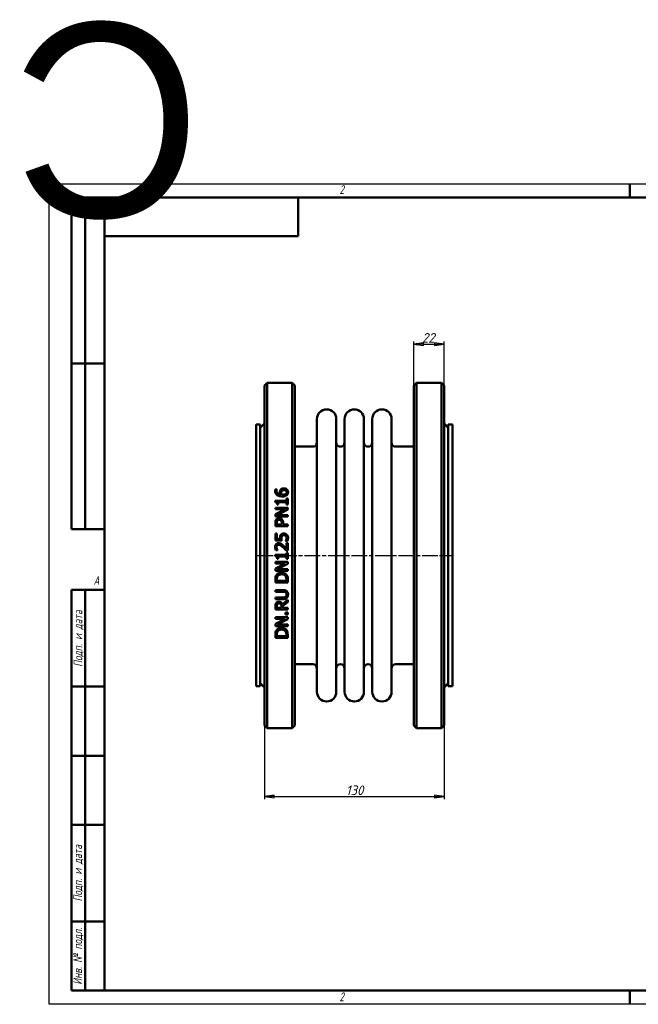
# Model space of a CAD drawing. Header units: millimetres. Extents: x -917 to 2465, y -139 to 713.
# Tile 2 of 4: x -21 to 426, y 0 to 713. Entities that reach past the tile are written whole.
import ezdxf
from ezdxf.enums import TextEntityAlignment as Align

# ---------------------------------------------------------------- set-up
doc = ezdxf.new("R2018")
doc.units = ezdxf.units.MM
doc.header["$LTSCALE"] = 2
doc.linetypes.add('CHAIN', pattern=[0.7087, 0.4724, -0.0591, 0.1181, -0.0591])
for name, color, linetype, lineweight in [('Видимый контур (ГОСТ)', 7, 'Continuous', 50), ('Кромка (ГОСТ)', 7, 'Continuous', 50), ('Обозначение (ГОСТ)', 7, 'Continuous', 25), ('Осевая линия (ГОСТ)', 7, 'Continuous', 25), ('Размер (ГОСТ)', 7, 'Continuous', 25), ('Эскизная геометрия (ГОСТ)', 7, 'Continuous', 50)]:
    doc.layers.add(name, color=color, linetype=linetype, lineweight=lineweight)
doc.styles.add('Альтернативный текст (ГОСТ)', font='arial.ttf', dxfattribs={"width": 0.8})
doc.styles.add('Обычный текст (ГОСТ)', font='GOST Common Italic.ttf')
doc.dimstyles.new('Обычный (ГОСТ)', dxfattribs={"dimscale": 2, "dimtxt": 3.5, "dimasz": 3.5, "dimexe": 1, "dimexo": 0, "dimgap": 0.5, "dimtad": 1, "dimtxsty": 'Обычный текст (ГОСТ)', "dimblk": 'Filled-1', "dimcen": 0.09, "dimdle": 15, "dimclrd": 256, "dimclre": 256, "dimclrt": 256, "dimazin": 2, "dimtfac": 0.714286, "dimtdec": 3, "dimtmove": 0, "dimatfit": 3, "dimfxl": 1, "dimtolj": 1, "dimlwd": 25, "dimlwe": 25, "dimarcsym": 0})

# ---------------------------------------------------------------- blocks, each defined once
blk = doc.blocks.new('Рамки ГОСТ - Рамка')
at = {"layer": 'Кромка (ГОСТ)', "lineweight": 25}
for p, q in [((0, 0), (0, 297)), ((0, 297), (420, 297)), ((420, 297), (420, 0)), ((420, 0), (0, 0))]:
    blk.add_line(p, q, dxfattribs=at)
at = {"layer": 'Кромка (ГОСТ)'}
for p, q in [((210, 292), (210, 297)), ((415, 292), (20, 292)), ((20, 292), (20, 5)), ((415, 5), (415, 292)), ((20, 5), (415, 5)), ((210, 5), (210, 0))]:
    blk.add_line(p, q, dxfattribs=at)
at = {"layer": 'Кромка (ГОСТ)', "char_height": 3.17, "attachment_point": 1, "style": 'Альтернативный текст (ГОСТ)'}
for s, insert, width in [('\\fGOST Common|b0|i1;{\\H3.1700;2}', (105, 296.5), 5.2328), ('\\fGOST Common|b0|i1;{\\H3.1700;1}', (315.02, 296.44), 5.2327), ('\\fGOST Common|b0|i1;{\\H3.1700;A}', (16, 155), 5.1335), ('\\fGOST Common|b0|i1;{\\H3.1700;A}', (416, 148.5), 5.0704), ('\\fGOST Common|b0|i1;{\\H3.1700;2}', (104.99, 4.3), 5.2328), ('\\fGOST Common|b0|i1;{\\H3.1700;1}', (315, 4.14), 6.6287)]:
    blk.add_mtext(s, dxfattribs=dict(at, insert=insert, width=width))
blk = doc.blocks.new('ГОСТ - Доп. графы 1')
at = {"layer": 'Эскизная геометрия (ГОСТ)'}
for p, q in [((-12, 0), (-12, 145)), ((-12, 145), (0, 145)), ((-7, 145), (-7, 0)), ((-12, 110), (-7, 110)), ((-7, 110), (0, 110)), ((-12, 85), (-7, 85)), ((-7, 85), (0, 85)), ((-12, 60), (-7, 60)), ((-7, 60), (0, 60)), ((-12, 25), (-7, 25)), ((-7, 25), (0, 25)), ((0, 0), (-12, 0))]:
    blk.add_line(p, q, dxfattribs=at)
at = {"layer": 'Обозначение (ГОСТ)', "char_height": 3.17, "attachment_point": 5, "rotation": 90, "style": 'Альтернативный текст (ГОСТ)'}
for s, insert, width in [('\\fGOST Common|b0|i1;{\\H3.1700;Подп. и дата}', (-9.37, 127.41), 34.7679), ('\\fGOST Common|b0|i1;{\\H3.1700;Подп. и дата}', (-9.5, 42.47), 35.1486), ('\\fGOST Common|b0|i1;{\\H3.1700;Инв. № подл.}', (-9.5, 12.41), 24.9618)]:
    blk.add_mtext(s, dxfattribs=dict(at, insert=insert, width=width))
at = {"layer": 'Обозначение (ГОСТ)', "lineweight": 30, "flags": 17}
for tag, p in [('Подп._и_дата_2', (-3.53, 127.51)), ('Инв._номер_дубликата', (-3.41, 97.47)), ('Взамен_инв._номера', (-3.46, 72.53)), ('Подп._и_дата_1', (-3.42, 42.35)), ('ИНВЕНТАРНЫЙ_НОМЕР', (-3.33, 12.68))]:
    blk.add_attdef(tag, text='', height=3.17, rotation=90, dxfattribs=at).set_placement(p, align=Align.MIDDLE_CENTER)
blk = doc.blocks.new('ГОСТ - Доп. графы 2')
at = {"layer": 'Эскизная геометрия (ГОСТ)'}
for p, q in [((-12, 0), (-12, 120)), ((-12, 120), (0, 120)), ((-7, 0), (-7, 120)), ((-12, 60), (0, 60)), ((0, 0), (-12, 0))]:
    blk.add_line(p, q, dxfattribs=at)
at = {"layer": 'Обозначение (ГОСТ)', "lineweight": 30, "flags": 17}
for tag, p in [('Первичная_применяемость', (-3.65, 90.03)), ('Справочный_номер', (-3.55, 30.02))]:
    blk.add_attdef(tag, text='', height=3.17, rotation=90, dxfattribs=at).set_placement(p, align=Align.MIDDLE_CENTER)
blk = doc.blocks.new('ГОСТ - Доп. графы 3')
at = {"layer": 'Эскизная геометрия (ГОСТ)'}
for p, q in [((0, 0), (70, 0)), ((70, 0), (70, -14)), ((70, -14), (0, -14))]:
    blk.add_line(p, q, dxfattribs=at)
at = {"layer": 'Обозначение (ГОСТ)', "lineweight": 30}
blk.add_attdef('ОБОЗНАЧЕНИЕ', text='', height=5, rotation=180, dxfattribs=at).set_placement((34.94, -6.97), align=Align.MIDDLE_CENTER)
blk = doc.blocks.new('Filled-1')
at = {"color": 0}
for p, q in [((0, 0), (-1, 0.14)), ((-1, 0.14), (-1, -0.14)), ((-1, 0), (0, 0)), ((-1, -0.14), (0, 0))]:
    blk.add_line(p, q, dxfattribs=at)
at = {"color": 0, "flags": 128}
blk.add_lwpolyline([(-1, -0.14), (0, 0), (-1, 0.14), (-1, -0.14)], dxfattribs=at)
at = {"color": 0}
blk.add_solid([(-1, -0.14), (0, 0), (-1, 0.14), (-1, -0.14)], dxfattribs=at)
blk = doc.blocks.new('*D9')
at = {"layer": 'Defpoints', "color": 0, "linetype": 'Continuous', "transparency": 16777216}
for p in [(155.7, 229.45), (285.7, 229.45), (285.7, 150.45)]:
    blk.add_point(p, dxfattribs=at)
at = {"layer": 'Размер (ГОСТ)', "linetype": 'Continuous', "lineweight": 25, "transparency": 16777216}
for p, q in [((155.7, 229.45), (155.7, 148.45)), ((285.7, 229.45), (285.7, 148.45)), ((162.7, 150.45), (278.7, 150.45))]:
    blk.add_line(p, q, dxfattribs=at)
at = {"layer": 'Размер (ГОСТ)', "linetype": 'Continuous', "lineweight": 25, "transparency": 16777216, "xscale": 7, "yscale": 7, "zscale": 7, "rotation": 180}
blk.add_blockref('Filled-1', (155.7, 150.45), dxfattribs=at)
at = {"layer": 'Размер (ГОСТ)', "linetype": 'Continuous', "lineweight": 25, "transparency": 16777216, "xscale": 7, "yscale": 7, "zscale": 7}
blk.add_blockref('Filled-1', (285.7, 150.45), dxfattribs=at)
at = {"layer": 'Размер (ГОСТ)', "linetype": 'Continuous', "lineweight": 25, "transparency": 16777216, "insert": (214.64, 158.45), "char_height": 7, "attachment_point": 1, "style": 'Обычный текст (ГОСТ)'}
blk.add_mtext('\\A1;130', dxfattribs=at)
blk = doc.blocks.new('*D13')
at = {"layer": 'Defpoints', "color": 0, "linetype": 'Continuous', "transparency": 16777216}
for p in [(285.7, 477.95), (263.7, 447.95), (285.7, 447.95)]:
    blk.add_point(p, dxfattribs=at)
at = {"layer": 'Размер (ГОСТ)', "linetype": 'Continuous', "lineweight": 25, "transparency": 16777216}
for p, q in [((263.7, 447.95), (263.7, 479.95)), ((270.7, 477.95), (278.7, 477.95)), ((285.7, 447.95), (285.7, 479.95))]:
    blk.add_line(p, q, dxfattribs=at)
at = {"layer": 'Размер (ГОСТ)', "linetype": 'Continuous', "lineweight": 25, "transparency": 16777216, "xscale": 7, "yscale": 7, "zscale": 7, "rotation": 180}
blk.add_blockref('Filled-1', (263.7, 477.95), dxfattribs=at)
at = {"layer": 'Размер (ГОСТ)', "linetype": 'Continuous', "lineweight": 25, "transparency": 16777216, "xscale": 7, "yscale": 7, "zscale": 7}
blk.add_blockref('Filled-1', (285.7, 477.95), dxfattribs=at)
at = {"layer": 'Размер (ГОСТ)', "linetype": 'Continuous', "lineweight": 25, "transparency": 16777216, "insert": (269.68, 485.95), "char_height": 7, "attachment_point": 1, "style": 'Обычный текст (ГОСТ)'}
blk.add_mtext('\\A1;22', dxfattribs=at)

msp = doc.modelspace()

# ---------------------------------------------------------------- linework, layer by layer
at = {"layer": 'Видимый контур (ГОСТ)'}
for p, q in [((155.697, 447.953), (157.697, 449.953)), ((157.697, 199.953), (157.697, 449.953)), ((157.697, 449.953), (175.697, 449.953)), ((175.697, 449.953), (175.697, 199.953)), ((177.697, 447.953), (175.697, 449.953)), ((263.697, 447.953), (265.697, 449.953)), ((265.697, 449.953), (283.697, 449.953)), ((265.697, 449.953), (265.697, 199.953)), ((283.697, 199.953), (283.697, 449.953)), ((285.697, 447.953), (283.697, 449.953)), ((155.697, 447.953), (155.697, 201.953)), ((177.697, 201.953), (177.697, 447.953)), ((263.697, 201.953), (263.697, 447.953)), ((285.697, 447.953), (285.697, 201.953)), ((193.697, 226.203), (193.697, 423.703)), ((207.697, 226.203), (207.697, 423.703)), ((213.697, 226.203), (213.697, 423.703)), ((227.697, 226.203), (227.697, 423.703)), ((233.697, 226.203), (233.697, 423.703)), ((247.697, 226.203), (247.697, 423.703)), ((149.697, 230.203), (149.697, 419.703)), ((149.697, 419.703), (152.697, 419.703)), ((152.697, 417.453), (155.697, 420.453)), ((152.697, 230.203), (152.697, 419.703)), ((288.697, 417.453), (285.697, 420.453)), ((288.697, 230.203), (288.697, 419.703)), ((288.697, 419.703), (291.697, 419.703)), ((291.697, 230.203), (291.697, 419.703)), ((177.697, 403.703), (190.697, 403.703)), ((250.697, 403.703), (263.697, 403.703)), ((163.542, 372.74), (164.701, 372.74)), ((164.701, 372.689), (164.701, 372.74)), ((163.556, 364.578), (163.556, 363.645)), ((163.556, 364.578), (171.666, 364.578)), ((171.666, 366.176), (171.666, 364.578)), ((171.666, 366.176), (172.585, 366.176)), ((172.585, 361.785), (172.585, 366.176)), ((163.585, 359.51), (172.585, 359.51)), ((163.585, 359.51), (163.585, 358.394)), ((170.711, 358.394), (163.585, 358.394)), ((170.711, 358.394), (163.585, 354.769)), ((165.635, 361.785), (164.811, 361.785)), ((164.825, 354.185), (172.585, 358.168)), ((165.635, 361.785), (165.635, 363.419)), ((171.666, 363.419), (165.635, 363.419)), ((171.666, 363.419), (171.666, 361.785)), ((172.585, 361.785), (171.666, 361.785)), ((172.585, 358.168), (172.585, 359.51)), ((163.585, 354.769), (163.585, 353.07)), ((172.585, 353.07), (163.585, 353.07)), ((164.825, 354.185), (172.585, 354.185)), ((172.585, 353.07), (172.585, 354.185)), ((163.585, 348.504), (163.585, 346.243)), ((172.585, 346.243), (163.585, 346.243)), ((164.621, 347.439), (164.621, 348.431)), ((164.621, 347.439), (168.209, 347.439)), ((168.209, 348.256), (168.209, 347.439)), ((169.23, 347.439), (169.23, 348.453)), ((169.23, 347.439), (172.585, 347.439)), ((172.585, 346.243), (172.585, 347.439)), ((163.585, 340.773), (163.585, 335.835)), ((163.585, 340.773), (164.643, 340.773)), ((168.224, 335.835), (163.585, 335.835)), ((164.643, 336.995), (164.643, 340.773)), ((164.643, 336.995), (167.042, 336.995)), ((170.988, 335.551), (170.988, 335.463)), ((172.264, 335.463), (170.988, 335.463)), ((165.219, 328.805), (163.935, 328.805)), ((165.219, 328.805), (165.219, 328.87)), ((172.585, 328.615), (171.309, 328.615)), ((171.542, 334.165), (172.585, 334.165)), ((171.542, 334.165), (171.542, 329.745)), ((172.585, 328.615), (172.585, 334.165)), ((163.556, 325.362), (163.556, 324.429)), ((163.556, 325.362), (171.666, 325.362)), ((165.635, 322.569), (164.811, 322.569)), ((165.635, 322.569), (165.635, 324.202)), ((171.666, 324.202), (165.635, 324.202)), ((171.666, 326.959), (171.666, 325.362)), ((171.666, 326.959), (172.585, 326.959)), ((171.666, 324.202), (171.666, 322.569)), ((172.585, 322.569), (171.666, 322.569)), ((172.585, 322.569), (172.585, 326.959)), ((163.585, 320.293), (172.585, 320.293)), ((163.585, 320.293), (163.585, 319.177)), ((170.711, 319.177), (163.585, 319.177)), ((170.711, 319.177), (163.585, 315.553)), ((163.585, 315.553), (163.585, 313.853)), ((172.585, 313.853), (163.585, 313.853)), ((164.825, 314.969), (172.585, 318.951)), ((164.825, 314.969), (172.585, 314.969)), ((172.585, 318.951), (172.585, 320.293)), ((172.585, 313.853), (172.585, 314.969)), ((163.585, 307.508), (163.585, 305.459)), ((164.621, 306.655), (164.621, 307.566)), ((164.621, 306.655), (171.55, 306.655)), ((171.55, 307.566), (171.55, 306.655)), ((172.585, 305.459), (172.585, 307.53)), ((172.585, 305.459), (163.585, 305.459)), ((163.585, 299.879), (163.585, 298.683)), ((163.585, 299.879), (169.201, 299.879)), ((169.23, 298.683), (163.585, 298.683)), ((163.585, 294.562), (169.201, 294.562)), ((163.585, 294.562), (163.585, 293.366)), ((169.201, 293.366), (163.585, 293.366)), ((172.585, 292.761), (168.669, 289.559)), ((172.585, 291.207), (172.585, 292.761)), ((163.585, 288.115), (163.585, 285.796)), ((172.585, 285.796), (163.585, 285.796)), ((164.621, 286.992), (164.621, 288.181)), ((164.621, 286.992), (168.005, 286.992)), ((168.005, 288.042), (168.005, 286.992)), ((169.004, 288.363), (172.585, 291.207)), ((169.004, 286.992), (169.004, 288.363)), ((169.004, 286.992), (172.585, 286.992)), ((172.585, 285.796), (172.585, 286.992)), ((163.585, 280.224), (163.585, 279.108)), ((163.585, 280.224), (172.585, 280.224)), ((170.711, 279.108), (163.585, 275.483)), ((170.711, 279.108), (163.585, 279.108)), ((164.825, 274.899), (172.585, 278.882)), ((170.864, 283.724), (172.585, 283.724)), ((170.864, 283.724), (170.864, 282.28)), ((172.585, 282.28), (170.864, 282.28)), ((172.585, 282.28), (172.585, 283.724)), ((172.585, 278.882), (172.585, 280.224)), ((163.585, 275.483), (163.585, 273.783)), ((172.585, 273.783), (163.585, 273.783)), ((164.825, 274.899), (172.585, 274.899)), ((172.585, 273.783), (172.585, 274.899)), ((163.585, 267.438), (163.585, 265.389)), ((172.585, 265.389), (163.585, 265.389)), ((164.621, 266.585), (164.621, 267.497)), ((164.621, 266.585), (171.55, 266.585)), ((171.55, 267.497), (171.55, 266.585)), ((172.585, 265.389), (172.585, 267.46)), ((177.697, 246.203), (190.697, 246.203)), ((250.697, 246.203), (263.697, 246.203)), ((149.697, 230.203), (152.697, 230.203)), ((152.697, 232.453), (155.697, 229.453)), ((288.697, 232.453), (285.697, 229.453)), ((288.697, 230.203), (291.697, 230.203)), ((155.697, 201.953), (157.697, 199.953)), ((157.697, 199.953), (175.697, 199.953)), ((177.697, 201.953), (175.697, 199.953)), ((263.697, 201.953), (265.697, 199.953)), ((265.697, 199.953), (283.697, 199.953)), ((285.697, 201.953), (283.697, 199.953))]:
    msp.add_line(p, q, dxfattribs=at)
for centre, radius, start, end in [((200.697, 423.703), 7, 0, 180), ((220.697, 423.703), 7, 0, 180), ((240.697, 423.703), 7, 0, 180), ((190.697, 406.703), 3, 270, 0), ((210.697, 406.703), 3, 180, 0), ((230.697, 406.703), 3, 180, 0), ((250.697, 406.703), 3, 180, 270), ((190.697, 243.203), 3, 0, 90), ((210.697, 243.203), 3, 0, 180), ((230.697, 243.203), 3, 0, 180), ((250.697, 243.203), 3, 90, 180), ((200.697, 226.203), 7, 180, 0), ((220.697, 226.203), 7, 180, 0), ((240.697, 226.203), 7, 180, 0)]:
    msp.add_arc(centre, radius, start, end, dxfattribs=at)
for points, knots in [([(163.418, 371.719), (163.418, 371.825), (163.42, 371.931), (163.432, 372.137), (163.442, 372.248), (163.473, 372.479), (163.5, 372.614), (163.542, 372.74)], [0, 0, 0, 0, 0.03426413, 0.03426413, 0.06697497, 0.06697497, 0.10954171, 0.10954171, 0.10954171, 0.10954171]), ([(164.869, 368.67), (164.538, 368.906), (164.263, 369.189), (163.918, 369.699), (163.745, 369.987), (163.473, 370.824), (163.418, 371.272), (163.418, 371.719)], [0, 0, 0, 0, 0.12461931, 0.12461931, 0.19396727, 0.19396727, 0.26700775, 0.26700775, 0.26700775, 0.26700775]), ([(164.701, 372.689), (164.648, 372.587), (164.606, 372.462), (164.492, 372.068), (164.461, 371.817), (164.461, 371.558)], [0, 0, 0, 0, 0.03651495, 0.03651495, 0.13309056, 0.13309056, 0.13309056, 0.13309056]), ([(164.461, 371.558), (164.461, 371.221), (164.512, 370.886), (164.753, 370.289), (164.919, 370.04), (165.329, 369.633), (165.603, 369.423), (166.472, 369.064), (166.975, 368.969), (167.465, 368.925)], [0, 0, 0, 0, 0.10892796, 0.10892796, 0.20527924, 0.20527924, 0.28829813, 0.28829813, 0.37794767, 0.37794767, 0.37794767, 0.37794767]), ([(166.838, 370.8), (166.838, 370.968), (166.846, 371.139), (166.876, 371.388), (166.889, 371.471), (166.943, 371.742), (166.992, 371.888), (167.144, 372.213), (167.252, 372.383), (167.371, 372.543)], [0, 0, 0, 0, 0.05429982, 0.05429982, 0.08109049, 0.08109049, 0.14359068, 0.14359068, 0.21958988, 0.21958988, 0.21958988, 0.21958988]), ([(167.465, 368.925), (167.346, 369.098), (167.239, 369.277), (167.017, 369.734), (166.958, 369.937), (166.869, 370.263), (166.838, 370.531), (166.838, 370.8)], [0, 0, 0, 0, 0.06589666, 0.06589666, 0.16122583, 0.16122583, 0.54697461, 0.54697461, 0.54697461, 0.54697461]), ([(167.371, 372.543), (167.49, 372.702), (167.628, 372.845), (168, 373.137), (168.208, 373.236), (168.581, 373.383), (168.805, 373.44), (169.244, 373.507), (169.456, 373.52), (169.668, 373.52)], [0, 0, 0, 0, 0.06273284, 0.06273284, 0.14647551, 0.14647551, 0.25913808, 0.25913808, 0.36176319, 0.36176319, 0.36176319, 0.36176319]), ([(168.151, 371.682), (168.067, 371.576), (168.002, 371.461), (167.84, 371.03), (167.837, 370.663), (167.837, 370.53)], [0, 0, 0, 0, 0.04246975, 0.04246975, 0.14766148, 0.14766148, 0.14766148, 0.14766148]), ([(169.719, 372.295), (169.51, 372.295), (169.294, 372.279), (168.858, 372.188), (168.667, 372.111), (168.365, 371.91), (168.25, 371.803), (168.151, 371.682)], [0, 0, 0, 0, 0.06285678, 0.06285678, 0.13374764, 0.13374764, 0.18967506, 0.18967506, 0.18967506, 0.18967506]), ([(169.668, 373.52), (169.894, 373.52), (170.118, 373.502), (170.779, 373.382), (171.105, 373.236), (171.555, 372.99), (171.754, 372.846), (171.929, 372.674)], [0, 0, 0, 0, 0.06774472, 0.06774472, 0.2017948, 0.2017948, 0.32961116, 0.32961116, 0.32961116, 0.32961116]), ([(171.79, 370.668), (171.79, 370.89), (171.754, 371.109), (171.588, 371.497), (171.475, 371.657), (171.216, 371.902), (171.056, 372.024), (170.639, 372.187), (170.459, 372.23), (170.094, 372.284), (169.905, 372.295), (169.719, 372.295)], [0, 0, 0, 0, 0.07154179, 0.07154179, 0.13465367, 0.13465367, 0.18267506, 0.18267506, 0.21558394, 0.21558394, 0.24889538, 0.24889538, 0.24889538, 0.24889538]), ([(171.28, 369.545), (171.393, 369.647), (171.497, 369.761), (171.614, 369.944), (171.681, 370.058), (171.772, 370.375), (171.79, 370.521), (171.79, 370.668)], [0, 0, 0, 0, 0.047281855, 0.047281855, 0.068611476, 0.068611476, 0.086039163, 0.086039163, 0.086039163, 0.086039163]), ([(171.929, 372.674), (172.104, 372.506), (172.255, 372.321), (172.496, 371.929), (172.582, 371.738), (172.736, 371.256), (172.775, 370.96), (172.775, 370.661)], [0, 0, 0, 0, 0.07570966, 0.07570966, 0.14612695, 0.14612695, 0.24856042, 0.24856042, 0.24856042, 0.24856042]), ([(172.775, 370.661), (172.775, 370.463), (172.759, 370.264), (172.686, 369.88), (172.631, 369.697), (172.491, 369.368), (172.41, 369.221), (172.21, 368.936), (172.091, 368.801), (171.958, 368.677)], [0, 0, 0, 0, 0.06392329, 0.06392329, 0.1254516, 0.1254516, 0.17926639, 0.17926639, 0.2362741, 0.2362741, 0.2362741, 0.2362741]), ([(164.811, 361.785), (164.811, 362.041), (164.796, 362.316), (164.689, 362.895), (164.597, 363.074), (164.468, 363.273), (164.387, 363.355), (164.196, 363.485), (164.092, 363.532), (163.846, 363.61), (163.7, 363.633), (163.556, 363.645)], [0, 0, 0, 0, 0.08046258, 0.08046258, 0.1849027, 0.1849027, 0.28660732, 0.28660732, 0.38322901, 0.38322901, 0.50487437, 0.50487437, 0.50487437, 0.50487437]), ([(168.632, 367.685), (168.214, 367.685), (167.792, 367.708), (166.966, 367.816), (166.446, 367.912), (165.537, 368.258), (165.188, 368.441), (164.869, 368.67)], [0, 0, 0, 0, 0.1256111, 0.1256111, 0.25006197, 0.25006197, 0.33633174, 0.33633174, 0.33633174, 0.33633174]), ([(167.837, 370.53), (167.837, 370.377), (167.85, 370.224), (167.903, 369.915), (167.943, 369.766), (168.083, 369.374), (168.197, 369.144), (168.333, 368.925)], [0, 0, 0, 0, 0.04932238, 0.04932238, 0.1007018, 0.1007018, 0.18148332, 0.18148332, 0.18148332, 0.18148332]), ([(168.333, 368.925), (168.418, 368.921), (168.502, 368.916), (168.621, 368.909), (168.724, 368.903), (168.902, 368.903)], [0, 0, 0, 0, 0.025325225, 0.025325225, 0.035718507, 0.035718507, 0.035718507, 0.035718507]), ([(171.958, 368.677), (171.787, 368.514), (171.593, 368.376), (171.077, 368.09), (170.773, 367.984), (170.26, 367.831), (169.927, 367.771), (169.279, 367.7), (168.953, 367.685), (168.632, 367.685)], [0, 0, 0, 0, 0.07323398, 0.07323398, 0.17966846, 0.17966846, 0.35123133, 0.35123133, 0.51705391, 0.51705391, 0.51705391, 0.51705391]), ([(168.902, 368.903), (169.199, 368.903), (169.51, 368.917), (170.397, 369.035), (170.727, 369.188), (171.073, 369.38), (171.184, 369.456), (171.28, 369.545)], [0, 0, 0, 0, 0.08916919, 0.08916919, 0.26843896, 0.26843896, 0.35939679, 0.35939679, 0.35939679, 0.35939679]), ([(163.585, 348.504), (163.585, 348.757), (163.595, 349.016), (163.643, 349.493), (163.679, 349.727), (163.821, 350.275), (163.954, 350.582), (164.147, 350.86)], [0, 0, 0, 0, 0.07729153, 0.07729153, 0.14655085, 0.14655085, 0.24851358, 0.24851358, 0.24851358, 0.24851358]), ([(164.147, 350.86), (164.263, 351.03), (164.397, 351.185), (164.759, 351.506), (164.955, 351.617), (165.272, 351.774), (165.479, 351.839), (165.892, 351.916), (166.096, 351.932), (166.298, 351.932)], [0, 0, 0, 0, 0.06273088, 0.06273088, 0.14674831, 0.14674831, 0.28037531, 0.28037531, 0.40475785, 0.40475785, 0.40475785, 0.40475785]), ([(164.964, 350.036), (164.866, 349.889), (164.794, 349.728), (164.695, 349.395), (164.621, 349.069), (164.621, 348.431)], [0, 0, 0, 0, 0.05373616, 0.05373616, 0.10621096, 0.10621096, 0.10621096, 0.10621096]), ([(166.335, 350.685), (166.123, 350.685), (165.91, 350.66), (165.525, 350.537), (165.397, 350.461), (165.173, 350.3), (165.058, 350.177), (164.964, 350.036)], [0, 0, 0, 0, 0.06349564, 0.06349564, 0.12135971, 0.12135971, 0.216391, 0.216391, 0.216391, 0.216391]), ([(166.298, 351.932), (166.54, 351.932), (166.778, 351.905), (167.299, 351.78), (167.513, 351.683), (167.883, 351.498), (168.105, 351.34), (168.297, 351.144)], [0, 0, 0, 0, 0.07243079, 0.07243079, 0.16091687, 0.16091687, 0.33848525, 0.33848525, 0.33848525, 0.33848525]), ([(167.67, 350.174), (167.577, 350.267), (167.476, 350.35), (167.204, 350.524), (167.044, 350.587), (166.701, 350.669), (166.516, 350.685), (166.335, 350.685)], [0, 0, 0, 0, 0.03967063, 0.03967063, 0.09734358, 0.09734358, 0.1580768, 0.1580768, 0.1580768, 0.1580768]), ([(168.209, 348.256), (168.209, 348.481), (168.201, 348.715), (168.159, 349.122), (168.127, 349.326), (168.035, 349.629), (167.984, 349.75), (167.849, 349.978), (167.767, 350.082), (167.67, 350.174)], [0, 0, 0, 0, 0.06863446, 0.06863446, 0.1250126, 0.1250126, 0.16504897, 0.16504897, 0.20557423, 0.20557423, 0.20557423, 0.20557423]), ([(168.297, 351.144), (168.513, 350.925), (168.691, 350.679), (169.007, 350.072), (169.084, 349.778), (169.203, 349.233), (169.23, 348.834), (169.23, 348.453)], [0, 0, 0, 0, 0.09345145, 0.09345145, 0.20869443, 0.20869443, 0.4562584, 0.4562584, 0.4562584, 0.4562584]), ([(166.991, 337.812), (166.991, 338.058), (167.002, 338.312), (167.074, 338.921), (167.142, 339.128), (167.266, 339.469), (167.396, 339.692), (167.553, 339.898)], [0, 0, 0, 0, 0.07423888, 0.07423888, 0.18479275, 0.18479275, 0.45703161, 0.45703161, 0.45703161, 0.45703161]), ([(167.042, 336.995), (167.027, 337.113), (167.015, 337.231), (166.997, 337.49), (166.991, 337.662), (166.991, 337.812)], [0, 0, 0, 0, 0.035845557, 0.035845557, 0.078268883, 0.078268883, 0.078268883, 0.078268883]), ([(167.553, 339.898), (167.67, 340.053), (167.805, 340.192), (168.119, 340.439), (168.33, 340.574), (168.79, 340.728), (168.97, 340.766), (169.339, 340.814), (169.534, 340.824), (169.726, 340.824)], [0, 0, 0, 0, 0.0587745, 0.0587745, 0.12000097, 0.12000097, 0.15627257, 0.15627257, 0.19488998, 0.19488998, 0.19488998, 0.19488998]), ([(168.421, 339.088), (168.309, 338.961), (168.225, 338.816), (168.046, 338.35), (168.005, 337.962), (168.005, 337.615)], [0, 0, 0, 0, 0.05100319, 0.05100319, 0.15074042, 0.15074042, 0.15074042, 0.15074042]), ([(168.005, 337.615), (168.005, 337.401), (168.016, 337.189), (168.046, 336.89), (168.067, 336.704), (168.154, 336.188), (168.188, 336), (168.224, 335.835)], [0, 0, 0, 0, 0.06436197, 0.06436197, 0.09026912, 0.09026912, 0.10255844, 0.10255844, 0.10255844, 0.10255844]), ([(169.719, 339.599), (169.443, 339.599), (169.169, 339.566), (168.878, 339.445), (168.767, 339.394), (168.562, 339.241), (168.487, 339.169), (168.421, 339.088)], [0, 0, 0, 0, 0.08287236, 0.08287236, 0.10606828, 0.10606828, 0.12214625, 0.12214625, 0.12214625, 0.12214625]), ([(171.185, 339.139), (171.053, 339.25), (170.906, 339.34), (170.553, 339.495), (170.377, 339.535), (170.078, 339.587), (169.897, 339.599), (169.719, 339.599)], [0, 0, 0, 0, 0.05196963, 0.05196963, 0.11588766, 0.11588766, 0.20746375, 0.20746375, 0.20746375, 0.20746375]), ([(169.726, 340.824), (170.059, 340.824), (170.387, 340.783), (170.942, 340.622), (171.172, 340.525), (171.567, 340.298), (171.737, 340.173), (171.892, 340.029)], [0, 0, 0, 0, 0.09965402, 0.09965402, 0.17346391, 0.17346391, 0.23763044, 0.23763044, 0.23763044, 0.23763044]), ([(170.988, 335.551), (171.064, 335.654), (171.141, 335.792), (171.28, 336.061), (171.371, 336.257), (171.469, 336.521)], [0, 0, 0, 0, 0.038539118, 0.038539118, 0.092358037, 0.092358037, 0.092358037, 0.092358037]), ([(171.732, 337.841), (171.732, 338.015), (171.71, 338.186), (171.637, 338.453), (171.609, 338.529), (171.549, 338.677), (171.495, 338.778), (171.358, 338.971), (171.276, 339.06), (171.185, 339.139)], [0, 0, 0, 0, 0.05254469, 0.05254469, 0.08331174, 0.08331174, 0.16411498, 0.16411498, 0.24868365, 0.24868365, 0.24868365, 0.24868365]), ([(171.469, 336.521), (171.527, 336.687), (171.581, 336.858), (171.682, 337.237), (171.732, 337.475), (171.732, 337.841)], [0, 0, 0, 0, 0.05282575, 0.05282575, 0.11799543, 0.11799543, 0.11799543, 0.11799543]), ([(171.892, 340.029), (172.104, 339.833), (172.275, 339.604), (172.516, 339.156), (172.617, 338.921), (172.748, 338.362), (172.775, 338.091), (172.775, 337.819)], [0, 0, 0, 0, 0.08689497, 0.08689497, 0.15331619, 0.15331619, 0.21298331, 0.21298331, 0.21298331, 0.21298331]), ([(172.775, 337.819), (172.775, 337.562), (172.758, 337.305), (172.654, 336.541), (172.504, 335.951), (172.264, 335.463)], [0, 0, 0, 0, 0.07768401, 0.07768401, 0.23245159, 0.23245159, 0.23245159, 0.23245159]), ([(163.396, 331.109), (163.396, 331.511), (163.446, 331.919), (163.69, 332.584), (163.843, 332.844), (164.215, 333.247), (164.438, 333.431), (164.914, 333.649), (165.1, 333.706), (165.482, 333.778), (165.675, 333.793), (165.868, 333.793)], [0, 0, 0, 0, 0.12066628, 0.12066628, 0.2127057, 0.2127057, 0.28522925, 0.28522925, 0.3283993, 0.3283993, 0.37102595, 0.37102595, 0.37102595, 0.37102595]), ([(163.935, 328.805), (163.807, 329.067), (163.696, 329.406), (163.521, 330.034), (163.396, 330.531), (163.396, 331.109)], [0, 0, 0, 0, 0.08766913, 0.08766913, 0.16974773, 0.16974773, 0.16974773, 0.16974773]), ([(164.803, 332.123), (164.691, 331.993), (164.607, 331.847), (164.495, 331.543), (164.439, 331.329), (164.439, 331.022)], [0, 0, 0, 0, 0.051473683, 0.051473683, 0.097243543, 0.097243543, 0.097243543, 0.097243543]), ([(164.439, 331.022), (164.439, 330.833), (164.46, 330.645), (164.527, 330.329), (164.594, 330.058), (164.723, 329.745)], [0, 0, 0, 0, 0.05678134, 0.05678134, 0.097093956, 0.097093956, 0.097093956, 0.097093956]), ([(164.723, 329.745), (164.786, 329.587), (164.862, 329.436), (164.998, 329.208), (165.116, 329.017), (165.219, 328.87)], [0, 0, 0, 0, 0.051054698, 0.051054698, 0.079655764, 0.079655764, 0.079655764, 0.079655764]), ([(165.934, 332.568), (165.709, 332.568), (165.481, 332.537), (165.206, 332.425), (165.109, 332.38), (164.933, 332.256), (164.864, 332.194), (164.803, 332.123)], [0, 0, 0, 0, 0.06733391, 0.06733391, 0.08929659, 0.08929659, 0.10624526, 0.10624526, 0.10624526, 0.10624526]), ([(165.868, 333.793), (166.195, 333.793), (166.523, 333.758), (167.004, 333.626), (167.316, 333.53), (167.67, 333.326)], [0, 0, 0, 0, 0.09803342, 0.09803342, 0.14958018, 0.14958018, 0.14958018, 0.14958018]), ([(169.143, 330.788), (168.804, 331.096), (168.426, 331.424), (167.559, 332.086), (167.231, 332.264), (166.622, 332.502), (166.284, 332.568), (165.934, 332.568)], [0, 0, 0, 0, 0.13738083, 0.13738083, 0.32656528, 0.32656528, 0.54447603, 0.54447603, 0.54447603, 0.54447603]), ([(167.67, 333.326), (167.912, 333.192), (168.142, 333.035), (168.539, 332.721), (168.854, 332.457), (169.209, 332.123)], [0, 0, 0, 0, 0.08322, 0.08322, 0.15196734, 0.15196734, 0.15196734, 0.15196734]), ([(171.309, 328.615), (170.999, 328.945), (170.685, 329.274), (170.045, 329.932), (169.682, 330.298), (169.143, 330.788)], [0, 0, 0, 0, 0.13573555, 0.13573555, 0.27581771, 0.27581771, 0.27581771, 0.27581771]), ([(169.209, 332.123), (169.523, 331.834), (169.832, 331.534), (170.267, 331.092), (170.305, 331.055), (170.866, 330.465), (171.231, 330.08), (171.542, 329.745)], [0, 0, 0, 0, 0.12813277, 0.12813277, 0.18632391, 0.18632391, 0.27496637, 0.27496637, 0.27496637, 0.27496637]), ([(164.811, 322.569), (164.811, 322.959), (164.776, 323.361), (164.591, 323.888), (164.509, 323.997), (164.392, 324.134), (164.302, 324.204), (164.11, 324.308), (164.012, 324.344), (163.796, 324.401), (163.675, 324.419), (163.556, 324.429)], [0, 0, 0, 0, 0.1171172, 0.1171172, 0.19262506, 0.19262506, 0.32427181, 0.32427181, 0.44307053, 0.44307053, 0.58047057, 0.58047057, 0.58047057, 0.58047057]), ([(163.585, 307.508), (163.585, 307.892), (163.598, 308.299), (163.683, 309.138), (163.749, 309.412), (163.913, 309.992), (164.072, 310.385), (164.3, 310.732)], [0, 0, 0, 0, 0.11635918, 0.11635918, 0.254954, 0.254954, 0.55903091, 0.55903091, 0.55903091, 0.55903091]), ([(164.3, 310.732), (164.5, 311.032), (164.735, 311.301), (165.368, 311.843), (165.729, 312.039), (166.329, 312.304), (166.673, 312.403), (167.377, 312.528), (167.736, 312.555), (168.093, 312.555)], [0, 0, 0, 0, 0.10867839, 0.10867839, 0.25057862, 0.25057862, 0.42091411, 0.42091411, 0.5907225, 0.5907225, 0.5907225, 0.5907225]), ([(165.161, 309.944), (165.02, 309.706), (164.908, 309.456), (164.724, 308.878), (164.621, 308.405), (164.621, 307.566)], [0, 0, 0, 0, 0.08328339, 0.08328339, 0.18335458, 0.18335458, 0.18335458, 0.18335458]), ([(168.078, 311.308), (167.632, 311.308), (167.178, 311.26), (166.431, 311.036), (166.128, 310.896), (165.574, 310.495), (165.343, 310.242), (165.161, 309.944)], [0, 0, 0, 0, 0.13368641, 0.13368641, 0.23401207, 0.23401207, 0.33924267, 0.33924267, 0.33924267, 0.33924267]), ([(170.952, 310.053), (170.803, 310.274), (170.626, 310.469), (170.233, 310.785), (169.97, 310.957), (169.357, 311.169), (169.113, 311.223), (168.608, 311.293), (168.341, 311.308), (168.078, 311.308)], [0, 0, 0, 0, 0.08014012, 0.08014012, 0.15178381, 0.15178381, 0.19583818, 0.19583818, 0.24274348, 0.24274348, 0.24274348, 0.24274348]), ([(168.093, 312.555), (168.58, 312.555), (169.064, 312.496), (170.251, 312.156), (170.766, 311.821), (171.387, 311.325), (171.649, 311.042), (171.863, 310.717)], [0, 0, 0, 0, 0.14635537, 0.14635537, 0.37051971, 0.37051971, 0.58704967, 0.58704967, 0.58704967, 0.58704967]), ([(171.55, 307.566), (171.55, 307.824), (171.54, 308.086), (171.496, 308.544), (171.46, 308.83), (171.301, 309.442), (171.156, 309.761), (170.952, 310.053)], [0, 0, 0, 0, 0.07820069, 0.07820069, 0.13897299, 0.13897299, 0.21708236, 0.21708236, 0.21708236, 0.21708236]), ([(171.863, 310.717), (172.058, 310.406), (172.22, 310.077), (172.43, 309.429), (172.585, 308.828), (172.585, 307.53)], [0, 0, 0, 0, 0.11055205, 0.11055205, 0.20588838, 0.20588838, 0.20588838, 0.20588838]), ([(169.201, 299.879), (169.624, 299.879), (170.065, 299.85), (170.873, 299.691), (171.118, 299.591), (171.532, 299.383), (171.752, 299.219), (171.944, 299.018)], [0, 0, 0, 0, 0.12683473, 0.12683473, 0.24702477, 0.24702477, 0.42953691, 0.42953691, 0.42953691, 0.42953691]), ([(169.201, 294.562), (169.792, 294.562), (170.113, 294.615), (170.4, 294.672), (170.522, 294.707), (170.773, 294.806), (170.899, 294.871), (171.017, 294.949)], [0, 0, 0, 0, 0.17730504, 0.17730504, 0.31409936, 0.31409936, 0.46786571, 0.46786571, 0.46786571, 0.46786571]), ([(171.944, 294.227), (171.786, 294.067), (171.61, 293.928), (171.151, 293.66), (170.906, 293.58), (170.48, 293.468), (170.227, 293.428), (169.722, 293.377), (169.459, 293.366), (169.201, 293.366)], [0, 0, 0, 0, 0.06851741, 0.06851741, 0.16065302, 0.16065302, 0.28059185, 0.28059185, 0.40458521, 0.40458521, 0.40458521, 0.40458521]), ([(171.017, 298.296), (170.892, 298.379), (170.759, 298.447), (170.449, 298.565), (170.274, 298.606), (169.786, 298.671), (169.5, 298.683), (169.23, 298.683)], [0, 0, 0, 0, 0.0452764, 0.0452764, 0.09975773, 0.09975773, 0.16570508, 0.16570508, 0.16570508, 0.16570508]), ([(171.754, 296.619), (171.754, 296.802), (171.739, 296.986), (171.661, 297.392), (171.596, 297.56), (171.486, 297.796), (171.416, 297.911), (171.24, 298.124), (171.136, 298.218), (171.017, 298.296)], [0, 0, 0, 0, 0.05641187, 0.05641187, 0.12729013, 0.12729013, 0.20275535, 0.20275535, 0.2815187, 0.2815187, 0.2815187, 0.2815187]), ([(171.017, 294.949), (171.178, 295.055), (171.312, 295.186), (171.511, 295.472), (171.6, 295.642), (171.73, 296.115), (171.754, 296.37), (171.754, 296.619)], [0, 0, 0, 0, 0.05815774, 0.05815774, 0.1066568, 0.1066568, 0.15654646, 0.15654646, 0.15654646, 0.15654646]), ([(171.944, 299.018), (172.148, 298.811), (172.315, 298.578), (172.576, 298.052), (172.647, 297.799), (172.752, 297.27), (172.775, 296.939), (172.775, 296.619)], [0, 0, 0, 0, 0.08833495, 0.08833495, 0.17965579, 0.17965579, 0.31335752, 0.31335752, 0.31335752, 0.31335752]), ([(172.775, 296.619), (172.775, 296.365), (172.759, 296.108), (172.679, 295.593), (172.619, 295.371), (172.481, 295.002), (172.4, 294.834), (172.199, 294.513), (172.08, 294.363), (171.944, 294.227)], [0, 0, 0, 0, 0.07824886, 0.07824886, 0.16082769, 0.16082769, 0.2354275, 0.2354275, 0.31160674, 0.31160674, 0.31160674, 0.31160674]), ([(163.585, 288.115), (163.585, 288.357), (163.592, 288.608), (163.627, 289.138), (163.657, 289.346), (163.741, 289.803), (163.872, 290.115), (164.059, 290.405)], [0, 0, 0, 0, 0.0761179, 0.0761179, 0.16642372, 0.16642372, 0.41705558, 0.41705558, 0.41705558, 0.41705558]), ([(164.059, 290.405), (164.161, 290.563), (164.28, 290.708), (164.609, 291.018), (164.791, 291.126), (165.07, 291.274), (165.261, 291.336), (165.646, 291.411), (165.838, 291.426), (166.029, 291.426)], [0, 0, 0, 0, 0.05789854, 0.05789854, 0.13838197, 0.13838197, 0.2766727, 0.2766727, 0.40721215, 0.40721215, 0.40721215, 0.40721215]), ([(164.927, 289.61), (164.841, 289.479), (164.778, 289.337), (164.687, 289.035), (164.621, 288.741), (164.621, 288.181)], [0, 0, 0, 0, 0.048381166, 0.048381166, 0.09849292, 0.09849292, 0.09849292, 0.09849292]), ([(166.123, 290.179), (165.949, 290.179), (165.776, 290.159), (165.426, 290.054), (165.306, 289.979), (165.116, 289.846), (165.012, 289.736), (164.927, 289.61)], [0, 0, 0, 0, 0.05219125, 0.05219125, 0.10995133, 0.10995133, 0.22508067, 0.22508067, 0.22508067, 0.22508067]), ([(166.029, 291.426), (166.324, 291.426), (166.619, 291.392), (167.302, 291.194), (167.569, 291.013), (167.958, 290.704), (168.145, 290.501), (168.455, 290.05), (168.575, 289.81), (168.669, 289.559)], [0, 0, 0, 0, 0.0886885, 0.0886885, 0.21387998, 0.21387998, 0.37689947, 0.37689947, 0.53541428, 0.53541428, 0.53541428, 0.53541428]), ([(167.538, 289.668), (167.451, 289.761), (167.353, 289.841), (167.114, 289.991), (166.975, 290.049), (166.713, 290.123), (166.597, 290.145), (166.362, 290.173), (166.242, 290.179), (166.123, 290.179)], [0, 0, 0, 0, 0.03900036, 0.03900036, 0.08560686, 0.08560686, 0.12087042, 0.12087042, 0.1565581, 0.1565581, 0.1565581, 0.1565581]), ([(168.005, 288.042), (168.005, 288.21), (167.998, 288.38), (167.959, 288.764), (167.925, 288.93), (167.872, 289.139), (167.829, 289.254), (167.707, 289.475), (167.63, 289.577), (167.538, 289.668)], [0, 0, 0, 0, 0.0527691, 0.0527691, 0.12112949, 0.12112949, 0.21118329, 0.21118329, 0.30432566, 0.30432566, 0.30432566, 0.30432566]), ([(164.3, 270.662), (164.477, 270.929), (164.686, 271.176), (165.273, 271.707), (165.606, 271.897), (166.205, 272.196), (166.6, 272.319), (167.366, 272.458), (167.73, 272.485), (168.093, 272.485)], [0, 0, 0, 0, 0.1036983, 0.1036983, 0.24916657, 0.24916657, 0.47972337, 0.47972337, 0.67901707, 0.67901707, 0.67901707, 0.67901707]), ([(168.078, 271.238), (167.758, 271.238), (167.434, 271.213), (166.726, 271.077), (166.352, 270.945), (165.828, 270.621), (165.657, 270.482), (165.373, 270.185), (165.259, 270.034), (165.161, 269.874)], [0, 0, 0, 0, 0.09613345, 0.09613345, 0.21734592, 0.21734592, 0.28723656, 0.28723656, 0.34846878, 0.34846878, 0.34846878, 0.34846878]), ([(170.952, 269.984), (170.821, 270.178), (170.666, 270.356), (170.243, 270.719), (169.999, 270.851), (169.526, 271.056), (169.231, 271.132), (168.652, 271.221), (168.363, 271.238), (168.078, 271.238)], [0, 0, 0, 0, 0.0757823, 0.0757823, 0.17535656, 0.17535656, 0.31045361, 0.31045361, 0.43765334, 0.43765334, 0.43765334, 0.43765334]), ([(168.093, 272.485), (168.447, 272.485), (168.8, 272.454), (169.719, 272.272), (170.168, 272.078), (170.817, 271.708), (171.078, 271.519), (171.523, 271.102), (171.707, 270.884), (171.863, 270.647)], [0, 0, 0, 0, 0.10639728, 0.10639728, 0.28230382, 0.28230382, 0.41963203, 0.41963203, 0.54454716, 0.54454716, 0.54454716, 0.54454716]), ([(163.585, 267.438), (163.585, 267.808), (163.597, 268.198), (163.679, 269.058), (163.748, 269.333), (163.901, 269.892), (164.062, 270.3), (164.3, 270.662)], [0, 0, 0, 0, 0.12483058, 0.12483058, 0.2898127, 0.2898127, 0.72903218, 0.72903218, 0.72903218, 0.72903218]), ([(165.161, 269.874), (165.038, 269.666), (164.937, 269.45), (164.731, 268.863), (164.621, 268.364), (164.621, 267.497)], [0, 0, 0, 0, 0.07878456, 0.07878456, 0.20612748, 0.20612748, 0.20612748, 0.20612748]), ([(171.55, 267.497), (171.55, 267.75), (171.54, 268.007), (171.485, 268.594), (171.439, 268.819), (171.329, 269.307), (171.179, 269.659), (170.952, 269.984)], [0, 0, 0, 0, 0.08552156, 0.08552156, 0.19805297, 0.19805297, 0.56841983, 0.56841983, 0.56841983, 0.56841983]), ([(171.863, 270.647), (172.035, 270.373), (172.179, 270.088), (172.415, 269.439), (172.585, 268.817), (172.585, 267.46)], [0, 0, 0, 0, 0.10478239, 0.10478239, 0.22810551, 0.22810551, 0.22810551, 0.22810551])]:
    msp.add_open_spline(points, degree=3, knots=knots, dxfattribs=at)
at = {"layer": 'Осевая линия (ГОСТ)', "linetype": 'CHAIN', "ltscale": 11.993792}
msp.add_line((150.697, 324.953), (290.697, 324.953), dxfattribs=at)

# ---------------------------------------------------------------- block references
ref = msp.add_blockref('ГОСТ - Доп. графы 3', (40, 584), dxfattribs=dict(xscale=2, yscale=2, zscale=2))
lines = msp.add_mtext('CB-3232P-F', dxfattribs={"layer": 'Обозначение (ГОСТ)', "insert": (109.884, 570.065), "char_height": 140.2497, "attachment_point": 1, "rotation": 180})
ref.add_attrib('ОБОЗНАЧЕНИЕ', '', (109.884, 570.065)).embed_mtext(lines)
at = {"xscale": 2, "yscale": 2, "zscale": 2}
for name, p in [('Рамки ГОСТ - Рамка', (0, 0)), ('ГОСТ - Доп. графы 2', (40, 344)), ('ГОСТ - Доп. графы 1', (40, 10))]:
    msp.add_blockref(name, p, dxfattribs=at)

# ---------------------------------------------------------------- dimensions: what is measured, and where the dimension line sits
at = {"layer": 'Размер (ГОСТ)', "linetype": 'Continuous', "lineweight": 25}
for base, p1, p2, picture, middle in [((285.697, 477.953), (263.697, 447.953), (285.697, 447.953), '*D13', (274.697, 477.953)), ((285.697, 150.453), (155.697, 229.453), (285.697, 229.453), '*D9', (220.697, 150.453))]:
    dim = msp.add_linear_dim(base=base, p1=p1, p2=p2, angle=180, dimstyle='Обычный (ГОСТ)', override={"dimgap": 0.5, "dimdec": 2, "dimtol": 0, "dimlim": 0, "dimtp": 0, "dimtm": 0, "dimtdec": 3, "dimtofl": 0, "dimatfit": 1}, dxfattribs=at)
    dim.commit()
    dim.dimension.update_dxf_attribs({"geometry": picture, "text_midpoint": middle, "dimtype": 160})

doc.saveas('drawing.dxf')
